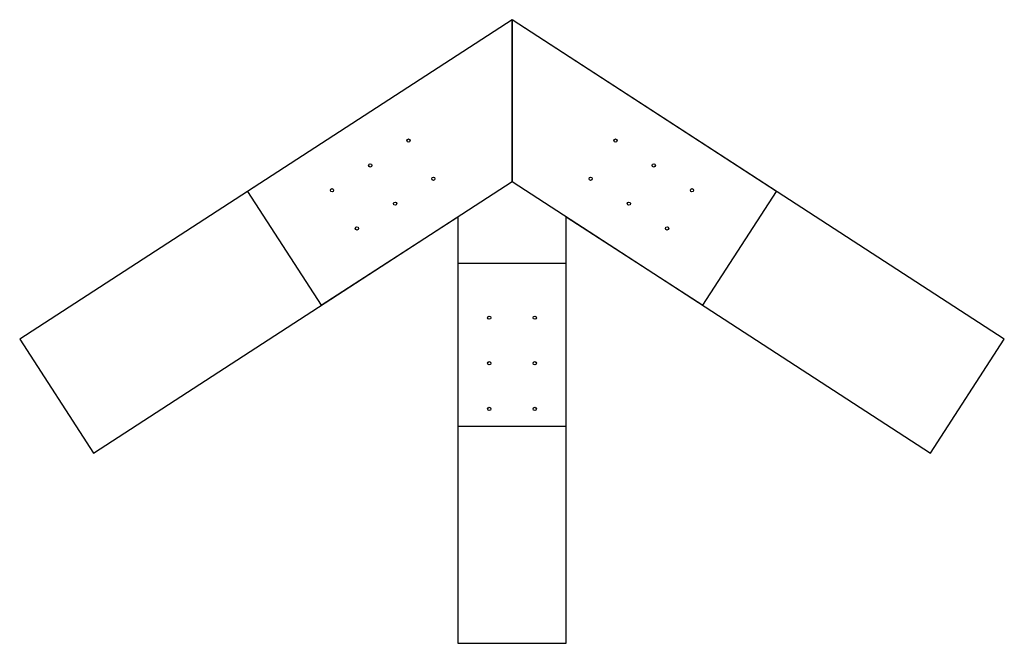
# Model space of a CAD drawing. Header units: millimetres. Extents: x -453 to 453, y -500 to 75.
import ezdxf

# ---------------------------------------------------------------- set-up
doc = ezdxf.new("R2010")
doc.units = ezdxf.units.MM
for name, color, linetype in [('TN_HOLES', 1, 'CONTINUOUS'), ('TN_MEMBER_M1', 40, 'CONTINUOUS'), ('TN_MEMBER_M2L', 40, 'CONTINUOUS'), ('TN_MEMBER_M2R', 40, 'CONTINUOUS'), ('TN_NAILS', 8, 'CONTINUOUS'), ('TN_PANEL_1', 41, 'CONTINUOUS'), ('TN_PANEL_2', 41, 'CONTINUOUS')]:
    doc.layers.add(name, color=color, linetype=linetype)

msp = doc.modelspace()

# ---------------------------------------------------------------- linework, layer by layer
at = {"layer": 'TN_HOLES'}
for centre in [(-95.304477, -36.851822), (95.304477, -36.851822), (-130.52864, -59.726661), (130.52864, -59.726661), (-72.429637, -72.075985), (72.429637, -72.075985), (-165.752804, -82.601501), (165.752804, -82.601501), (-107.653801, -94.950825), (107.653801, -94.950825), (-142.877965, -117.825664), (142.877965, -117.825664), (-21, -200), (21, -200), (-21, -242), (21, -242), (-21, -284), (21, -284)]:
    msp.add_circle(centre, 1.5, dxfattribs=at)
at = {"layer": 'TN_MEMBER_M1'}
msp.add_lwpolyline([(-50, -150), (-50, -500), (50, -500), (50, -150)], close=True, dxfattribs=at)
at = {"layer": 'TN_MEMBER_M2L'}
msp.add_lwpolyline([(0, 74.522706), (-453.375224, -219.902607), (-385.295344, -324.736428), (0, -74.522706)], close=True, dxfattribs=at)
at = {"layer": 'TN_MEMBER_M2R'}
msp.add_lwpolyline([(0, -74.522706), (385.295344, -324.736428), (453.375224, -219.902607), (0, 74.522706)], close=True, dxfattribs=at)
at = {"layer": 'TN_NAILS'}
for centre in [(-95.304477, -36.851822), (95.304477, -36.851822), (-130.52864, -59.726661), (130.52864, -59.726661), (-72.429637, -72.075985), (72.429637, -72.075985), (-165.752804, -82.601501), (165.752804, -82.601501), (-107.653801, -94.950825), (107.653801, -94.950825), (-142.877965, -117.825664), (142.877965, -117.825664), (-21, -200), (21, -200), (-21, -242), (21, -242), (-21, -284), (21, -284)]:
    msp.add_circle(centre, 1.5, dxfattribs=at)
at = {"layer": 'TN_PANEL_1'}
msp.add_lwpolyline([(0, 74.522706), (-243.707582, -83.742848), (-175.627702, -188.576669), (-50, -106.993085), (-50, -300), (50, -300), (50, -106.993085), (175.627702, -188.576669), (243.707582, -83.742848)], close=True, dxfattribs=at)
at = {"layer": 'TN_PANEL_2'}
msp.add_lwpolyline([(0, 74.522706), (-243.707582, -83.742848), (-175.627702, -188.576669), (-50, -106.993085), (-50, -300), (50, -300), (50, -106.993085), (175.627702, -188.576669), (243.707582, -83.742848)], close=True, dxfattribs=at)

doc.saveas('drawing.dxf')
